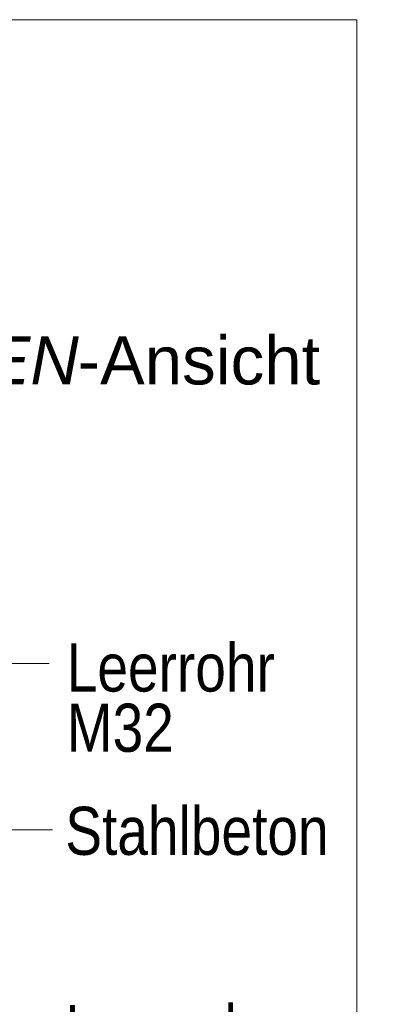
# Model space of a CAD drawing. Extents: x -420 to 300, y 62 to 1162.
# Tile 233 of 256: x 172 to 183, y 854 to 883. Entities that reach past the tile are written whole.
import ezdxf
from ezdxf.lldxf.tags import DXFTag

# ---------------------------------------------------------------- set-up
doc = ezdxf.new("R2010")
doc.units = 0
doc.layers.get('0').update_dxf_attribs({"lineweight": 35})
doc.layers.add('E_Detail_Beschriftung', color=7, linetype='Continuous', lineweight=13, true_color=0x009900)
doc.layers.add('E_Detail_Linie_Text_Bem', color=7, linetype='Continuous', lineweight=13)
doc.styles.get("Standard").update_dxf_attribs({"font": 'ARIALN.TTF'})
tags = doc.linetypes.add('fein_strichliert-A06G9FCV8I', pattern=[4, 1, -2, 1]).pattern_tags.tags
tags[8:9] = [DXFTag(74, 4), DXFTag(75, 0), DXFTag(340, '0'), DXFTag(46, 0.0), DXFTag(50, 0.0), DXFTag(44, 0.0), DXFTag(45, 0.0)]
tags[6:7] = [DXFTag(74, 4), DXFTag(75, 0), DXFTag(340, '0'), DXFTag(46, 0.0), DXFTag(50, 0.0), DXFTag(44, 0.0), DXFTag(45, 0.0)]
tags[4:5] = [DXFTag(74, 4), DXFTag(75, 0), DXFTag(340, '0'), DXFTag(46, 0.0), DXFTag(50, 0.0), DXFTag(44, 0.0), DXFTag(45, 0.0)]

# ---------------------------------------------------------------- blocks, each defined once
blk = doc.blocks.new('Referenz-A06G9FD38I')
at = {"layer": 'E_Detail_Linie_Text_Bem', "linetype": 'fein_strichliert-A06G9FCV8I', "ltscale": 0.65}
for p, q in [((181.981, 882.832), (119.212, 882.832)), ((181.981, 821.516), (181.981, 882.832))]:
    blk.add_line(p, q, dxfattribs=at)
at = {"layer": 'E_Detail_Linie_Text_Bem', "color": 0, "linetype": 'Continuous', "ltscale": 0.13}
for p, q in [((170.765, 864.084), (173.026, 864.084)), ((173.122, 859.246), (171.373, 859.246))]:
    blk.add_line(p, q, dxfattribs=at)
at = {"layer": 'E_Detail_Beschriftung', "linetype": 'Continuous', "lineweight": -2, "ltscale": 0.25, "char_height": 1.4, "attachment_point": 1}
for s, insert in [('{\\fArial|b0|i1;SEITEN}', (166.822, 873.611)), ('{\\fArial;-Ansicht}', (173.852, 873.611))]:
    blk.add_mtext(s, dxfattribs=dict(at, insert=insert))
at = {"layer": 'E_Detail_Beschriftung', "linetype": 'Continuous', "ltscale": 0.13, "char_height": 1.4, "attachment_point": 1}
for s, insert in [('{\\fArial Narrow;Leerrohr}', (173.535, 864.669)), ('{\\fArial Narrow;M32}', (173.535, 862.916)), ('{\\fArial Narrow;Stahlbeton}', (173.493, 859.914)), ('{\\fArial Narrow;Leerrohr}', (173.493, 854.142))]:
    blk.add_mtext(s, dxfattribs=dict(at, insert=insert))

msp = doc.modelspace()

# ---------------------------------------------------------------- block references
at = {"color": 8, "lineweight": 25, "ltscale": 0.25, "true_color": 0x808080}
msp.add_blockref('Referenz-A06G9FD38I', (0, 0), dxfattribs=at)

doc.saveas('drawing.dxf')
